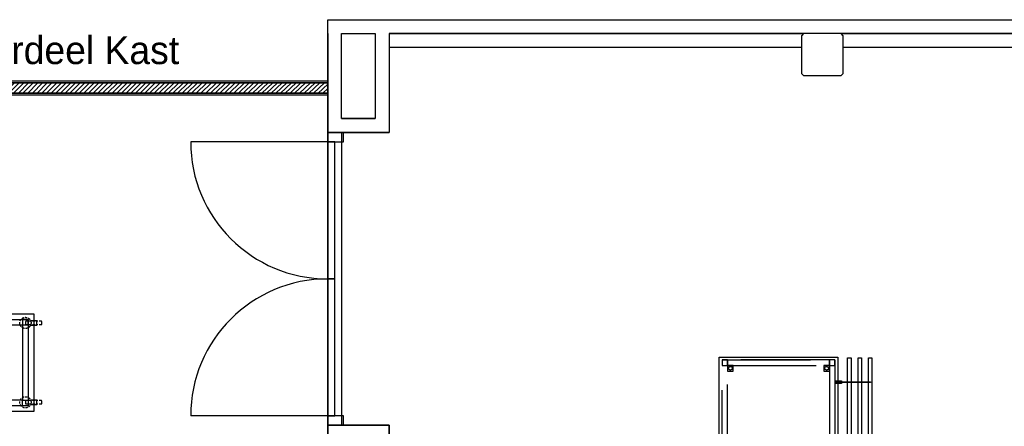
# Model space of a CAD drawing. Header units: millimetres. Extents: x -110 to 230337154, y -20 to 1103899040.
# Tile 47 of 58: x 115179245 to 115186311, y 551940735 to 551943652. Entities that reach past the tile are written whole.
import ezdxf

# ---------------------------------------------------------------- set-up
doc = ezdxf.new("R2010")
doc.units = ezdxf.units.MM
doc.header["$LTSCALE"] = 50
doc.linetypes.add('DASHED', pattern=[19.049999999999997, 12.7, -6.35])
doc.linetypes.add('DASHED2', pattern=[9.375, 6.25, -3.125])
doc.layers.get('0').update_dxf_attribs({"lineweight": 5})
for name, color, linetype in [('2D APPARATUUR', 7, 'Continuous'), ('2D APPARATUUR ONDERBOUW', 40, 'DASHED'), ('ONDERLEGER NIEUWE WANDEN', 7, 'Continuous'), ('ONDERLEGGER BOUWKUNDIG', 7, 'Continuous'), ('ONDERLEGGER Text', 7, 'Continuous')]:
    doc.layers.add(name, color=color, linetype=linetype)
doc.styles.add('HTC', font='GOTHIC.TTF', dxfattribs={"height": 150})

# ---------------------------------------------------------------- blocks, each defined once
blk = doc.blocks.new('*U48')
at = {"layer": 'ONDERLEGER NIEUWE WANDEN', "lineweight": 5, "true_color": 0x991b1e}
h = blk.add_hatch(dxfattribs=at)
h.set_pattern_fill('ANSI32', color=244, scale=5, style=0)
h.set_pattern_definition([(45, (2895.831352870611, -350), (-33.67596045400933, 33.67596045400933), []), (45, (2918.282002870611, -350), (-33.67596045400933, 33.67596045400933), [])])
h.paths.add_polyline_path([(-7.105427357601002e-15, -87.5), (3895.831352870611, -87.5), (3895.831352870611, -12.5), (0, -12.5)])
at = {"layer": 'ONDERLEGER NIEUWE WANDEN'}
for points in [[(0, -12.5), (3895.831352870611, -12.5), (3895.831352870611, 0), (0, 0)], [(-7.105427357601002e-15, -87.5), (3895.831352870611, -87.5), (3895.831352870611, -12.5), (0, -12.5)], [(0, -100), (3895.831352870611, -100), (3895.831352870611, -87.5), (0, -87.5)]]:
    blk.add_lwpolyline(points, close=True, dxfattribs=at)
blk = doc.blocks.new('WIEL MET REM')
at = {"layer": '2D APPARATUUR ONDERBOUW', "linetype": 'DASHED2', "ltscale": 0.05}
blk.add_lwpolyline([(-113.384036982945, -52.22456248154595), (-4, -52.22456248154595, 0.414213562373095), (0, -48.22456248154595), (0, -32.22456248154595, 0.414213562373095), (-4, -28.22456248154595), (-113.384036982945, -28.22456248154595, 0.414213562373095), (-117.384036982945, -32.22456248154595), (-117.384036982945, -48.22456248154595, 0.414213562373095)], format="xyb", close=True, dxfattribs=at)
at = {"layer": '2D APPARATUUR ONDERBOUW', "linetype": 'DASHED2', "ltscale": 5}
blk.add_lwpolyline([(-36.8252048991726, -24.04062875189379), (-80.99865854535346, -24.04062875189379), (-80.99865854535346, -56.4084962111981), (-36.8252048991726, -56.4084962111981)], dxfattribs=at)
at = {"layer": '2D APPARATUUR ONDERBOUW', "linetype": 'DASHED2', "ltscale": 0.05}
blk.add_circle((0, -40.22456248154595), 40.22456248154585, dxfattribs=at)
blk = doc.blocks.new('Mobiel werktafel 1400x700')
at = {"layer": '2D APPARATUUR'}
blk.add_lwpolyline([(57.38409040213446, 700.4331736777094), (1457.411660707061, 700.4331736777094), (1457.411660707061, 2.852521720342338e-05), (57.38409040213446, 2.852521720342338e-05)], close=True, dxfattribs=at)
at = {"layer": '2D APPARATUUR ONDERBOUW'}
for points in [[(97.38409040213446, 660.4331736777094), (1417.411660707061, 660.4331736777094), (1417.411660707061, 40.0000285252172), (97.38409040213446, 40.0000285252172)], [(137.3840904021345, 620.4331736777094), (97.38409040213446, 620.4331736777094), (97.38409040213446, 660.4331736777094), (137.3840904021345, 660.4331736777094)], [(1377.411660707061, 620.4331736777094), (1417.411660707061, 620.4331736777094), (1417.411660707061, 660.4331736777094), (1377.411660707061, 660.4331736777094)], [(137.3840904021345, 620.4331736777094), (1377.411660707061, 620.4331736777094), (1377.411660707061, 80.0000285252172), (137.3840904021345, 80.0000285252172)], [(97.38409040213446, 40.0000285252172), (137.3840904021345, 40.0000285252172), (137.3840904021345, 80.0000285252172), (97.38409040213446, 80.0000285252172)], [(1377.411660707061, 80.0000285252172), (1417.411660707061, 80.0000285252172), (1417.411660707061, 40.0000285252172), (1377.411660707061, 40.0000285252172)]]:
    blk.add_lwpolyline(points, close=True, dxfattribs=at)
for p in [(117.3840904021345, 675.5146795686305), (1394.719020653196, 675.5146795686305), (117.3840904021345, 106.0082362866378), (1394.719020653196, 106.0082362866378)]:
    blk.add_blockref('WIEL MET REM', p)

msp = doc.modelspace()

# ---------------------------------------------------------------- linework, layer by layer
at = {"layer": '2D APPARATUUR'}
for p, q in [((115185186.5567122, 551941225.8243697), (115185211.9574337, 551941225.8243697)), ((115185186.5567122, 551935482.005), (115185186.5567122, 551941225.8243697)), ((115185211.9574337, 551941225.8243697), (115185211.9574337, 551935482.005)), ((115185261.7004235, 551941225.8243697), (115185286.8365653, 551941225.8243697)), ((115185261.7004235, 551935482.005), (115185261.7004235, 551941225.8243697)), ((115185286.8365653, 551941225.8243697), (115185286.8365653, 551935482.005)), ((115185336.5794206, 551941225.8243697), (115185361.7155624, 551941225.8243697)), ((115185336.5794206, 551935482.005), (115185336.5794206, 551941225.8243697)), ((115185361.7155624, 551941225.8243697), (115185361.7155624, 551935482.005)), ((115185095.99, 551941061.9742156), (115185142.0268563, 551941061.9742156)), ((115185142.0268563, 551941042.924482), (115185095.99, 551941042.924482)), ((115185142.0268563, 551941056.9472026), (115185101.0170131, 551941056.9472026)), ((115185101.0170131, 551941047.951495), (115185142.0268563, 551941047.951495)), ((115185102.6044909, 551941054.8305656), (115185351.8385059, 551941054.8305656)), ((115185351.8385059, 551941049.8035525), (115185102.6044909, 551941049.8035525)), ((115185142.0268563, 551941061.9742156), (115185142.0268563, 551941056.9472026)), ((115185142.0268563, 551941047.951495), (115185142.0268563, 551941042.924482)), ((115185351.8385059, 551941054.8305656), (115185351.8385059, 551941049.8035525))]:
    msp.add_line(p, q, dxfattribs=at)
msp.add_lwpolyline([(115184265.99, 551941232.005), (115185115.99, 551941232.005), (115185115.99, 551935482.005), (115184265.99, 551935482.005), (115184265.99, 551935702.005), (115184965.99, 551935702.005), (115184965.99, 551937482.005), (115184265.99, 551937482.005)], close=True, dxfattribs=at)
for points in [[(115185186.4762348, 551935482.005), (115185186.4762348, 551941225.9339159), (115185211.6113, 551941225.9339159), (115185211.6113, 551935482.005)], [(115185261.6168508, 551935482.005), (115185261.6168508, 551941225.9339159), (115185286.4873363, 551941225.9339159), (115185286.4873363, 551935482.005)], [(115185336.4928871, 551935482.005), (115185336.4928871, 551941225.9339159), (115185361.3633727, 551941225.9339159), (115185361.3633727, 551935482.005)]]:
    msp.add_lwpolyline(points, dxfattribs=at)
at = {"layer": '2D APPARATUUR ONDERBOUW'}
for points in [[(115184285.99, 551941212.005), (115185095.99, 551941212.005), (115185095.99, 551935502.005), (115184285.99, 551935502.005), (115184285.99, 551935682.005), (115184985.99, 551935682.005), (115184985.99, 551937502.005), (115184285.99, 551937502.005)], [(115184285.99, 551941172.005), (115184325.99, 551941172.005), (115184325.99, 551941212.005), (115184285.99, 551941212.005)], [(115184325.99, 551941172.005), (115185055.99, 551941172.005), (115185055.99, 551941212.005), (115184325.99, 551941212.005)], [(115184325.99, 551941172.005), (115185055.99, 551941172.005), (115185055.99, 551935542.005), (115184325.99, 551935542.005), (115184325.99, 551935642.005), (115185025.99, 551935642.005), (115185025.99, 551937542.005), (115184325.99, 551937542.005)], [(115184325.99, 551941132.005), (115184365.99, 551941132.005), (115184365.99, 551941172.005), (115184325.99, 551941172.005)], [(115185015.99, 551941132.005), (115185055.99, 551941132.005), (115185055.99, 551941172.005), (115185015.99, 551941172.005)], [(115185055.99, 551941172.005), (115185095.99, 551941172.005), (115185095.99, 551941212.005), (115185055.99, 551941212.005)]]:
    msp.add_lwpolyline(points, close=True, dxfattribs=at)
for centre in [(115184345.99, 551941152.005), (115185035.99, 551941152.005)]:
    msp.add_circle(centre, 13.21137403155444, dxfattribs=at)
at = {"layer": 'ONDERLEGGER BOUWKUNDIG'}
for p, q in [((115181455.99, 551943652.005), (115194055.99, 551943652.005)), ((115181455.99, 551927122.005), (115181455.99, 551943652.005)), ((115181455.99, 551943552.005), (115181455.99, 551942843.5542698)), ((115181555.99, 551942942.5542698), (115181555.99, 551943552.005)), ((115181555.99, 551943552.005), (115181795.99, 551943552.005)), ((115181795.99, 551943551.7653943), (115181555.99, 551943551.7653943)), ((115181795.99, 551943552.005), (115181795.99, 551942942.5542698)), ((115181895.99, 551943552.005), (115184870.99, 551943552.005)), ((115194055.99, 551943552.005), (115181895.99, 551943552.005)), ((115181895.99, 551943552.005), (115181895.99, 551942842.5542698)), ((115184870.99, 551943552.005), (115184855.99, 551943537.005)), ((115184855.99, 551943537.005), (115184855.99, 551943267.005)), ((115185140.99, 551943552.005), (115184870.99, 551943552.005)), ((115185155.99, 551943537.005), (115185140.99, 551943552.005)), ((115185140.99, 551943552.005), (115189980.99, 551943552.005)), ((115185155.99, 551943267.005), (115185155.99, 551943537.005)), ((115184855.99, 551943452.005), (115181895.99, 551943452.005)), ((115189965.99, 551943452.005), (115185155.99, 551943452.005)), ((115184855.99, 551943267.005), (115184870.99, 551943252.005)), ((115184870.99, 551943252.005), (115185140.99, 551943252.005)), ((115185140.99, 551943252.005), (115185155.99, 551943267.005)), ((115181895.99, 551943152.005), (115181895.99, 551942842.5542698)), ((115181555.99, 551942942.772971), (115181795.99, 551942942.772971)), ((115181795.99, 551942942.5542698), (115181555.99, 551942942.5542698)), ((115181455.99, 551942843.5542698), (115181555.99, 551942843.5542698)), ((115181569.99, 551942843.5542698), (115181455.99, 551942843.5542698)), ((115181455.99, 551942843.5542698), (115181455.99, 551942776.5542698)), ((115181555.99, 551942843.5542698), (115181555.99, 551942842.5542698)), ((115181555.99, 551942842.5542698), (115181895.99, 551942842.5542698)), ((115181895.99, 551942842.5542698), (115181555.99, 551942842.5542698)), ((115181555.99, 551942842.5542698), (115181555.99, 551940742.5542698)), ((115181569.99, 551942776.5542698), (115181569.99, 551942843.5542698)), ((115181455.99, 551942776.5542698), (115180472.49, 551942776.5542698)), ((115181455.99, 551942776.5542698), (115181455.99, 551941793.0542698)), ((115181505.99, 551942776.5542698), (115181455.99, 551942776.5542698)), ((115181455.99, 551942776.5542698), (115181569.99, 551942776.5542698)), ((115181505.99, 551941793.0542698), (115181505.99, 551942776.5542698)), ((115181455.99, 551941793.0542698), (115181455.99, 551940809.5542698)), ((115181505.99, 551941793.0542698), (115181455.99, 551941793.0542698)), ((115181455.99, 551941793.0542698), (115181505.99, 551941793.0542698)), ((115181505.99, 551940809.5542698), (115181505.99, 551941793.0542698)), ((115181455.99, 551940809.5542698), (115180472.49, 551940809.5542698)), ((115181455.99, 551940809.5542698), (115181505.99, 551940809.5542698)), ((115181569.99, 551940809.5542698), (115181455.99, 551940809.5542698)), ((115181455.99, 551940809.5542698), (115181455.99, 551940742.5542698)), ((115181569.99, 551940742.5542698), (115181569.99, 551940809.5542698)), ((115181455.99, 551940742.5542698), (115181455.99, 551933134.005)), ((115181895.99, 551940742.5542698), (115181455.99, 551940742.5542698)), ((115181455.99, 551940742.5542698), (115181569.99, 551940742.5542698)), ((115181555.99, 551940742.5542698), (115181895.99, 551940742.5542698)), ((115181895.99, 551933134.005), (115181895.99, 551940742.5542698)), ((115181895.99, 551940742.5542698), (115181895.99, 551933134.005))]:
    msp.add_line(p, q, dxfattribs=at)
for centre, radius, start, end in [((115181455.99, 551942776.5542698), 983.4999999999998, 180, 270), ((115181455.99, 551940809.5542698), 983.5000000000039, 90, 180)]:
    msp.add_arc(centre, radius, start, end, dxfattribs=at)

# ---------------------------------------------------------------- block references
at = {"layer": '2D APPARATUUR ONDERBOUW', "rotation": 180}
msp.add_blockref('Mobiel werktafel 1400x700', (115179404.1196722, 551941542.7258143), dxfattribs=at)
at = {"layer": 'ONDERLEGGER BOUWKUNDIG'}
msp.add_blockref('*U48', (115177560.1586471, 551943212.005), dxfattribs=at)

# ---------------------------------------------------------------- texts
at = {"layer": 'ONDERLEGGER Text', "insert": (115179623.9056764, 551943432.005), "char_height": 200, "width": 5742.523884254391, "attachment_point": 5, "style": 'HTC'}
msp.add_mtext('\\pxqc;Verdeel Kast', dxfattribs=at)

doc.saveas('drawing.dxf')
